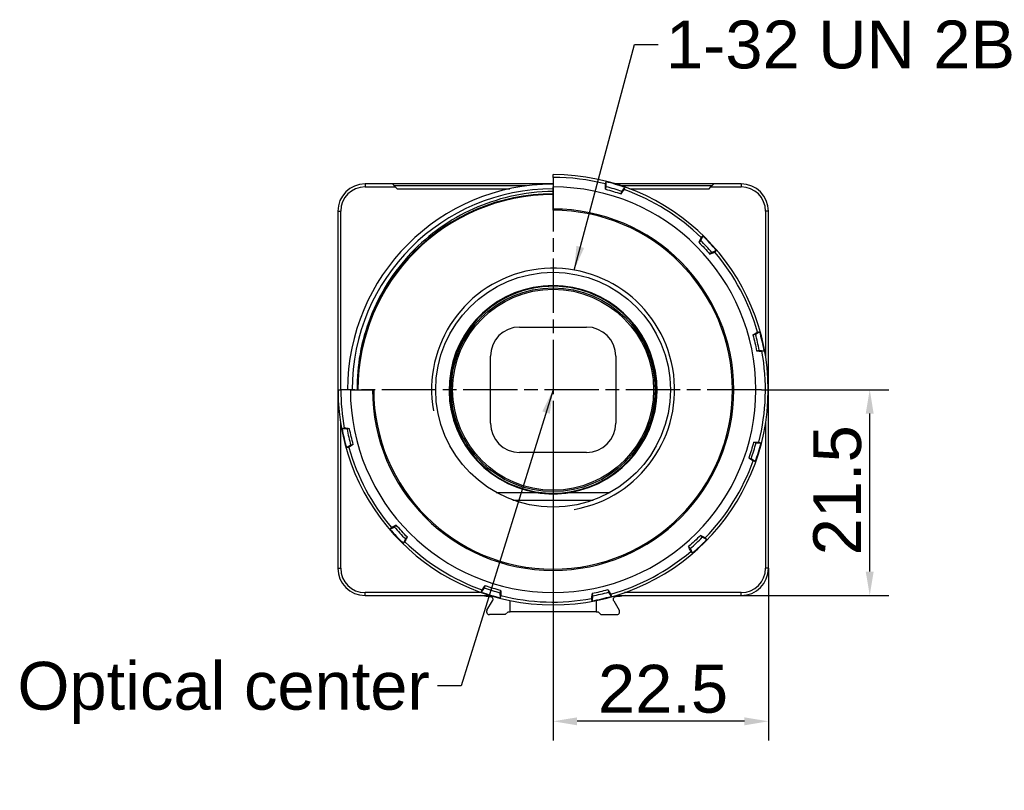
# Model space of a CAD drawing. Header units: millimetres. Extents: x 5 to 336, y 35 to 122.
# Tile 1 of 5: x 5 to 108, y 42 to 122. Entities that reach past the tile are written whole.
import ezdxf

# ---------------------------------------------------------------- set-up
doc = ezdxf.new("R2010")
doc.units = ezdxf.units.MM
doc.linetypes.add('CHAIN', pattern=[0.3543, 0.2362, -0.0295, 0.0591, -0.0295])
for name, color, linetype, lineweight in [('Bemaßungen(DIN)', 7, 'Continuous', 25), ('Gewinde(DIN)', 7, 'Continuous', 25), ('Mittelpunktmarkierung(DIN)', 7, 'Continuous', 25), ('Sichtbare Kanten(DIN)', 7, 'Continuous', 30), ('Sichtbare tangentiale Kanten(DIN)', 7, 'Continuous', 30), ('Symbole(DIN)', 7, 'Continuous', 25)]:
    doc.layers.add(name, color=color, linetype=linetype, lineweight=lineweight)
doc.styles.add('STANDARD-BSI~0', font='arial.ttf')
doc.dimstyles.new('Katalogzeichnungen', dxfattribs={"dimtxt": 5, "dimasz": 2.5, "dimexe": 2, "dimexo": 0, "dimgap": 0.8, "dimtad": 1, "dimrnd": 1e-08, "dimdsep": 46, "dimtxsty": 'STANDARD-BSI~0', "dimcen": 0.09, "dimdle": 10, "dimclrd": 250, "dimclre": 250, "dimclrt": 250, "dimazin": 2, "dimtfac": 1, "dimtmove": 0, "dimatfit": 3, "dimfxl": 1, "dimtolj": 1, "dimtzin": 0, "dimlwd": 25, "dimlwe": 25, "dimarcsym": 0})
doc.dimstyles.new('Katalogzeichnungen$7', dxfattribs={"dimtxt": 5, "dimasz": 2.5, "dimexe": 2, "dimexo": 0, "dimgap": 0.8, "dimtad": 1, "dimrnd": 1e-08, "dimdsep": 46, "dimtxsty": 'STANDARD-BSI~0', "dimcen": 0.09, "dimdle": 10, "dimclrd": 179, "dimclre": 250, "dimclrt": 250, "dimazin": 2, "dimtfac": 1, "dimtmove": 0, "dimatfit": 3, "dimfxl": 1, "dimtolj": 1, "dimtzin": 0, "dimlwd": 25, "dimlwe": 25, "dimarcsym": 0})

# ---------------------------------------------------------------- blocks, each defined once
blk = doc.blocks.new('*D10')
at = {"layer": 'Bemaßungen(DIN)', "color": 250, "linetype": 'Continuous', "lineweight": 25}
for p, q in [((82.88, 83.69), (96.2, 83.69)), ((94.2, 64.69), (94.2, 81.19)), ((80.76, 62.19), (96.2, 62.19))]:
    blk.add_line(p, q, dxfattribs=at)
at = {"layer": 'Bemaßungen(DIN)', "color": 250, "linetype": 'Continuous'}
for points in [[(93.78, 81.19), (94.61, 81.19), (94.2, 83.69)], [(93.78, 64.69), (94.61, 64.69), (94.2, 62.19)]]:
    blk.add_solid(points, dxfattribs=at)
at = {"layer": 'Defpoints', "color": 0, "linetype": 'Continuous'}
for p in [(82.88, 83.69), (94.2, 83.69), (80.76, 62.19)]:
    blk.add_point(p, dxfattribs=at)
at = {"layer": 'Bemaßungen(DIN)', "color": 250, "linetype": 'Continuous', "lineweight": 25, "insert": (88.29, 66.38), "char_height": 5, "attachment_point": 1, "rotation": 90, "style": 'STANDARD-BSI~0'}
blk.add_mtext('\\A1;21.5', dxfattribs=at)
blk = doc.blocks.new('*D11')
at = {"layer": 'Bemaßungen(DIN)', "color": 250, "linetype": 'Continuous', "lineweight": 25}
for p, q in [((61.11, 81.19), (61.11, 47.04)), ((83.61, 65.04), (83.61, 47.04)), ((81.11, 49.04), (63.61, 49.04))]:
    blk.add_line(p, q, dxfattribs=at)
at = {"layer": 'Bemaßungen(DIN)', "color": 250, "linetype": 'Continuous'}
for points in [[(63.61, 49.45), (63.61, 48.62), (61.11, 49.04)], [(81.11, 49.45), (81.11, 48.62), (83.61, 49.04)]]:
    blk.add_solid(points, dxfattribs=at)
at = {"layer": 'Defpoints', "color": 0, "linetype": 'Continuous'}
for p in [(61.11, 81.19), (83.61, 65.04), (61.11, 49.04)]:
    blk.add_point(p, dxfattribs=at)
at = {"layer": 'Bemaßungen(DIN)', "color": 250, "linetype": 'Continuous', "lineweight": 25, "insert": (65.8, 54.94), "char_height": 5, "attachment_point": 1, "style": 'STANDARD-BSI~0'}
blk.add_mtext('\\A1;22.5', dxfattribs=at)

msp = doc.modelspace()

# ---------------------------------------------------------------- linework, layer by layer
at = {"layer": 'Gewinde(DIN)'}
for radius, start, end in [(20.395, 90, 180), (12.7, 280, 190)]:
    msp.add_arc((61.107, 83.687), radius, start, end, dxfattribs=at)
at = {"layer": 'Mittelpunktmarkierung(DIN)', "linetype": 'CHAIN', "ltscale": 23.990969}
for p, q in [((61.107, 105.893), (61.107, 81.187)), ((82.884, 83.687), (38.914, 83.687))]:
    msp.add_line(p, q, dxfattribs=at)
at = {"layer": 'Sichtbare Kanten(DIN)'}
for p, q in [((61.107, 105.876), (61.107, 106.163)), ((44.307, 105.187), (41.457, 105.187)), ((61.107, 105.187), (44.307, 105.187)), ((44.607, 104.887), (44.307, 105.187)), ((58.315, 104.987), (44.507, 104.987)), ((61.107, 105.876), (61.107, 104.877)), ((66.57, 105.193), (66.64, 105.424)), ((66.669, 104.9), (66.64, 105.424)), ((77.907, 105.187), (67.657, 105.187)), ((77.707, 104.987), (68.28, 104.987)), ((77.907, 105.187), (77.607, 104.887)), ((80.757, 105.187), (77.907, 105.187)), ((41.457, 104.887), (44.607, 104.887)), ((44.807, 104.687), (44.607, 104.887)), ((44.807, 104.687), (56.581, 104.687)), ((61.107, 102.569), (61.107, 104.877)), ((66.59, 104.641), (66.669, 104.9)), ((68.216, 104.146), (68.295, 104.406)), ((68.295, 104.406), (68.61, 104.825)), ((68.54, 104.594), (68.61, 104.825)), ((69.116, 104.687), (77.407, 104.687)), ((77.407, 104.687), (77.607, 104.887)), ((77.607, 104.887), (80.757, 104.887)), ((38.607, 102.337), (38.607, 65.037)), ((38.907, 83.687), (38.907, 102.337)), ((61.107, 102.437), (61.107, 102.569)), ((83.307, 102.337), (83.307, 87.196)), ((83.607, 65.037), (83.607, 102.337)), ((76.332, 99.092), (76.53, 99.277)), ((76.53, 99.277), (76.767, 99.745)), ((76.767, 99.745), (76.591, 99.58)), ((77.691, 98.036), (77.493, 97.851)), ((78.174, 98.242), (77.691, 98.036)), ((77.997, 98.077), (78.174, 98.242)), ((57.607, 90.237), (64.607, 90.237)), ((82.259, 89.477), (82.698, 89.763)), ((82.463, 89.709), (82.698, 89.763)), ((51.572, 88.431), (51.572, 88.782)), ((70.208, 89.522), (70.208, 89.217)), ((81.995, 89.416), (82.259, 89.477)), ((82.379, 87.76), (82.643, 87.821)), ((82.643, 87.821), (83.164, 87.758)), ((82.929, 87.704), (83.164, 87.758)), ((54.557, 80.187), (54.557, 87.187)), ((67.657, 87.187), (67.657, 80.187)), ((38.631, 83.687), (38.918, 83.687)), ((39.917, 83.687), (38.918, 83.687)), ((39.917, 83.687), (42.225, 83.687)), ((42.225, 83.687), (42.357, 83.687)), ((38.907, 65.037), (38.907, 80.179)), ((39.284, 79.671), (39.049, 79.616)), ((39.57, 79.553), (39.049, 79.616)), ((39.834, 79.614), (39.57, 79.553)), ((83.307, 80.179), (83.307, 65.037)), ((51.572, 78.592), (51.572, 78.943)), ((82.612, 78.224), (82.844, 78.154)), ((39.955, 77.898), (39.515, 77.611)), ((39.75, 77.666), (39.515, 77.611)), ((40.219, 77.959), (39.955, 77.898)), ((70.208, 78.157), (70.208, 77.853)), ((82.06, 78.204), (82.32, 78.125)), ((82.32, 78.125), (82.844, 78.154)), ((64.607, 77.137), (57.607, 77.137)), ((81.566, 76.578), (81.825, 76.499)), ((81.825, 76.499), (82.245, 76.184)), ((82.014, 76.254), (82.245, 76.184)), ((55.16, 72.957), (59.329, 72.957)), ((56.905, 72.161), (65.308, 72.161)), ((62.884, 72.957), (67.054, 72.957)), ((44.04, 69.133), (44.523, 69.339)), ((44.216, 69.298), (44.04, 69.133)), ((44.523, 69.339), (44.72, 69.524)), ((45.684, 68.097), (45.446, 67.629)), ((45.881, 68.282), (45.684, 68.097)), ((76.511, 68.462), (76.697, 68.264)), ((77.165, 68.027), (76.697, 68.264)), ((77.165, 68.027), (76.999, 68.203)), ((45.446, 67.629), (45.622, 67.795)), ((75.455, 67.103), (75.27, 67.301)), ((75.661, 66.62), (75.455, 67.103)), ((75.661, 66.62), (75.496, 66.797)), ((53.919, 62.969), (53.603, 62.549)), ((53.674, 62.78), (53.603, 62.549)), ((53.998, 63.228), (53.919, 62.969)), ((66.835, 62.799), (66.896, 62.535)), ((53.643, 62.487), (41.457, 62.487)), ((41.457, 62.187), (54.557, 62.187)), ((54.107, 62.087), (53.54, 62.187)), ((54.509, 62.087), (54.107, 62.087)), ((55.624, 62.734), (55.545, 62.474)), ((55.545, 62.474), (55.573, 61.95)), ((55.643, 62.182), (55.573, 61.95)), ((65.178, 61.63), (65.123, 61.865)), ((65.241, 62.151), (65.178, 61.63)), ((65.18, 62.415), (65.241, 62.151)), ((66.896, 62.535), (67.183, 62.096)), ((67.128, 62.331), (67.183, 62.096)), ((67.657, 62.187), (80.757, 62.187)), ((68.107, 62.087), (67.704, 62.087)), ((68.674, 62.187), (68.107, 62.087)), ((80.757, 62.487), (68.571, 62.487)), ((54.192, 60.637), (54.769, 61.637)), ((67.445, 61.637), (68.022, 60.637)), ((56.107, 60.187), (54.451, 60.187)), ((56.107, 60.187), (56.407, 60.487)), ((56.407, 60.487), (56.607, 60.487)), ((65.607, 60.487), (56.607, 60.487)), ((65.607, 60.487), (65.807, 60.487)), ((65.807, 60.487), (66.107, 60.187)), ((66.107, 60.187), (67.762, 60.187))]:
    msp.add_line(p, q, dxfattribs=at)
for radius in [12.268, 10.65, 10.5]:
    msp.add_circle((61.107, 83.687), radius, dxfattribs=at)
for centre, radius, start, end in [((61.107, 83.687), 22.476, 180, 90), ((41.457, 102.337), 2.85, 90, 180), ((61.107, 83.687), 21.482, 90, 180), ((61.107, 83.687), 22.43, 70.45701, 75.71725), ((80.757, 102.337), 2.85, 0, 90), ((41.457, 102.337), 2.55, 90, 180), ((61.107, 83.687), 21, 90, 180), ((61.107, 83.687), 20.468, 90, 180), ((61.107, 83.687), 21.93, 70.86635, 75.30791), ((80.757, 102.337), 2.55, 0, 90), ((61.107, 83.687), 18.881, 180, 90), ((61.107, 83.687), 18.75, 180, 90), ((61.107, 83.687), 21.93, 40.86635, 45.30791), ((61.107, 83.687), 22.43, 40.45701, 45.71725), ((61.107, 83.687), 10.877, 279.40645, 260.59355), ((61.107, 83.687), 10.811, 32.66032, 151.88159), ((57.607, 87.187), 3.05, 90, 180), ((64.607, 87.187), 3.05, 0, 90), ((61.107, 83.687), 22.43, 10.45701, 15.71725), ((61.107, 83.687), 10.798, 152.01503, 207.98497), ((61.107, 83.687), 10.798, 327.45085, 32.54915), ((61.107, 83.687), 21.93, 10.86635, 15.30791), ((61.107, 83.687), 22.43, 190.45701, 195.71725), ((61.107, 83.687), 21.93, 190.86635, 195.30791), ((57.607, 80.187), 3.05, 180, 270), ((64.607, 80.187), 3.05, 270, 0), ((61.107, 83.687), 10.811, 208.11841, 327.33968), ((61.107, 83.687), 21.93, 340.86635, 345.30791), ((61.107, 83.687), 22.43, 340.45701, 345.71725), ((61.107, 83.687), 22.43, 220.45701, 225.71725), ((61.107, 83.687), 21.93, 220.86635, 225.30791), ((61.107, 83.687), 21.93, 310.86635, 315.30791), ((61.107, 83.687), 22.43, 310.45701, 315.71725), ((41.457, 65.037), 2.85, 180, 270), ((41.457, 65.037), 2.55, 180, 270), ((80.757, 65.037), 2.85, 270, 0), ((80.757, 65.037), 2.55, 270, 0), ((61.107, 83.687), 21.93, 250.86635, 255.30791), ((61.107, 83.687), 22.43, 250.45701, 255.71725), ((61.107, 83.687), 22.43, 280.45701, 285.71725), ((61.107, 83.687), 21.93, 280.86635, 285.30791)]:
    msp.add_arc(centre, radius, start, end, dxfattribs=at)
msp.add_ellipse((61.107, 82.859), major_axis=(0, -10.062), ratio=0.9966102, start_param=6.1049728, end_param=6.4613978, dxfattribs=at)
for points, knots in [([(66.59, 104.641), (66.585, 104.734), (66.581, 104.826), (66.575, 104.985), (66.571, 105.069), (66.569, 105.161), (66.569, 105.189), (66.57, 105.193)], [0.504893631, 0.504893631, 0.504893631, 0.504893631, 0.534397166, 0.534397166, 0.571661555, 0.571661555, 0.604679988, 0.604679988, 0.604679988, 0.604679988]), ([(61.107, 104.396), (59.593, 104.385), (58.081, 104.209), (53.979, 103.264), (51.501, 102.155), (47.117, 99.053), (45.25, 97.091), (42.38, 92.568), (41.4, 90.051), (40.713, 86.186), (40.607, 84.937), (40.615, 83.687)], [4.4287945, 4.4287945, 4.4287945, 4.4287945, 4.8851886, 4.8851886, 5.6922032, 5.6922032, 6.497165, 6.497165, 7.300074, 7.300074, 7.675558, 7.675558, 7.675558, 7.675558]), ([(68.216, 104.146), (68.272, 104.221), (68.326, 104.295), (68.42, 104.424), (68.47, 104.492), (68.522, 104.567), (68.538, 104.59), (68.54, 104.594)], [0.50489236, 0.50489236, 0.50489236, 0.50489236, 0.534395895, 0.534395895, 0.571660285, 0.571660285, 0.604678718, 0.604678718, 0.604678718, 0.604678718]), ([(76.591, 99.58), (76.588, 99.577), (76.574, 99.552), (76.53, 99.472), (76.491, 99.398), (76.417, 99.257), (76.375, 99.175), (76.332, 99.092)], [0.003436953, 0.003436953, 0.003436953, 0.003436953, 0.036455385, 0.036455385, 0.073719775, 0.073719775, 0.10322331, 0.10322331, 0.10322331, 0.10322331]), ([(77.493, 97.851), (77.579, 97.888), (77.663, 97.925), (77.809, 97.989), (77.886, 98.023), (77.969, 98.061), (77.994, 98.074), (77.997, 98.077)], [0.504893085, 0.504893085, 0.504893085, 0.504893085, 0.53439662, 0.53439662, 0.57166101, 0.57166101, 0.604679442, 0.604679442, 0.604679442, 0.604679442]), ([(81.995, 89.416), (82.073, 89.466), (82.15, 89.515), (82.285, 89.601), (82.357, 89.646), (82.434, 89.693), (82.459, 89.708), (82.463, 89.709)], [0.504892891, 0.504892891, 0.504892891, 0.504892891, 0.534396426, 0.534396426, 0.571660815, 0.571660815, 0.604679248, 0.604679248, 0.604679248, 0.604679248]), ([(82.379, 87.76), (82.472, 87.749), (82.563, 87.739), (82.722, 87.722), (82.806, 87.713), (82.897, 87.705), (82.925, 87.703), (82.929, 87.704)], [0.50489236, 0.50489236, 0.50489236, 0.50489236, 0.534395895, 0.534395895, 0.571660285, 0.571660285, 0.604678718, 0.604678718, 0.604678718, 0.604678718]), ([(39.834, 79.614), (39.741, 79.625), (39.65, 79.635), (39.492, 79.653), (39.408, 79.661), (39.317, 79.67), (39.288, 79.672), (39.284, 79.671)], [0.50489236, 0.50489236, 0.50489236, 0.50489236, 0.534395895, 0.534395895, 0.571660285, 0.571660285, 0.604678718, 0.604678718, 0.604678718, 0.604678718]), ([(82.06, 78.204), (82.154, 78.209), (82.245, 78.213), (82.404, 78.219), (82.489, 78.223), (82.58, 78.225), (82.609, 78.225), (82.612, 78.224)], [0.50489236, 0.50489236, 0.50489236, 0.50489236, 0.534395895, 0.534395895, 0.571660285, 0.571660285, 0.604678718, 0.604678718, 0.604678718, 0.604678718]), ([(40.219, 77.959), (40.14, 77.909), (40.063, 77.859), (39.928, 77.774), (39.857, 77.729), (39.779, 77.681), (39.754, 77.667), (39.75, 77.666)], [0.50489236, 0.50489236, 0.50489236, 0.50489236, 0.534395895, 0.534395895, 0.571660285, 0.571660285, 0.604678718, 0.604678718, 0.604678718, 0.604678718]), ([(81.566, 76.578), (81.641, 76.522), (81.715, 76.468), (81.843, 76.374), (81.912, 76.324), (81.986, 76.272), (82.01, 76.256), (82.014, 76.254)], [0.50489236, 0.50489236, 0.50489236, 0.50489236, 0.534395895, 0.534395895, 0.571660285, 0.571660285, 0.604678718, 0.604678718, 0.604678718, 0.604678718]), ([(44.72, 69.524), (44.635, 69.487), (44.551, 69.45), (44.405, 69.386), (44.328, 69.351), (44.245, 69.313), (44.219, 69.3), (44.216, 69.298)], [0.50489236, 0.50489236, 0.50489236, 0.50489236, 0.534395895, 0.534395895, 0.571660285, 0.571660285, 0.604678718, 0.604678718, 0.604678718, 0.604678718]), ([(45.622, 67.795), (45.625, 67.797), (45.64, 67.823), (45.684, 67.905), (45.725, 67.981), (45.799, 68.123), (45.84, 68.202), (45.881, 68.282)], [0.003437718, 0.003437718, 0.003437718, 0.003437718, 0.036906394, 0.036906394, 0.074649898, 0.074649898, 0.103235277, 0.103235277, 0.103235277, 0.103235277]), ([(76.999, 68.203), (76.997, 68.206), (76.972, 68.22), (76.892, 68.264), (76.817, 68.303), (76.676, 68.377), (76.594, 68.419), (76.511, 68.462)], [0.003436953, 0.003436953, 0.003436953, 0.003436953, 0.036455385, 0.036455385, 0.073719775, 0.073719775, 0.10322331, 0.10322331, 0.10322331, 0.10322331]), ([(75.496, 66.797), (75.493, 66.8), (75.481, 66.825), (75.443, 66.908), (75.408, 66.985), (75.344, 67.131), (75.307, 67.215), (75.27, 67.301)], [0.003436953, 0.003436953, 0.003436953, 0.003436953, 0.036455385, 0.036455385, 0.073719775, 0.073719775, 0.10322331, 0.10322331, 0.10322331, 0.10322331]), ([(53.998, 63.228), (53.943, 63.155), (53.891, 63.084), (53.796, 62.955), (53.745, 62.885), (53.691, 62.809), (53.675, 62.784), (53.674, 62.78)], [0.504880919, 0.504880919, 0.504880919, 0.504880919, 0.533466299, 0.533466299, 0.571209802, 0.571209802, 0.604678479, 0.604678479, 0.604678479, 0.604678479]), ([(66.835, 62.799), (66.885, 62.721), (66.935, 62.644), (67.02, 62.509), (67.065, 62.437), (67.113, 62.36), (67.127, 62.335), (67.128, 62.331)], [0.504893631, 0.504893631, 0.504893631, 0.504893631, 0.534397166, 0.534397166, 0.571661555, 0.571661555, 0.604679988, 0.604679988, 0.604679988, 0.604679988]), ([(54.509, 62.087), (54.546, 62.087), (54.586, 62.08), (54.664, 62.047), (54.702, 62.022), (54.754, 61.964), (54.774, 61.933), (54.802, 61.863), (54.809, 61.824), (54.809, 61.787), (54.809, 61.747), (54.801, 61.706), (54.78, 61.658), (54.775, 61.647), (54.769, 61.637)], [0.164926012, 0.164926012, 0.164926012, 0.164926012, 0.180012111, 0.180012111, 0.195098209, 0.195098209, 0.206187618, 0.206187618, 0.217277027, 0.217277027, 0.217277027, 0.229230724, 0.229230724, 0.232800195, 0.232800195, 0.232800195, 0.232800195]), ([(55.624, 62.734), (55.628, 62.64), (55.632, 62.549), (55.639, 62.39), (55.642, 62.305), (55.644, 62.214), (55.644, 62.185), (55.643, 62.182)], [0.50489236, 0.50489236, 0.50489236, 0.50489236, 0.534395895, 0.534395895, 0.571660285, 0.571660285, 0.604678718, 0.604678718, 0.604678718, 0.604678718]), ([(65.18, 62.415), (65.169, 62.322), (65.159, 62.231), (65.141, 62.072), (65.133, 61.988), (65.124, 61.897), (65.122, 61.869), (65.123, 61.865)], [0.504893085, 0.504893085, 0.504893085, 0.504893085, 0.53439662, 0.53439662, 0.57166101, 0.57166101, 0.604679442, 0.604679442, 0.604679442, 0.604679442]), ([(67.445, 61.637), (67.439, 61.647), (67.433, 61.658), (67.413, 61.706), (67.404, 61.747), (67.404, 61.787), (67.404, 61.824), (67.412, 61.863), (67.439, 61.933), (67.46, 61.964), (67.512, 62.022), (67.549, 62.047), (67.627, 62.08), (67.668, 62.087), (67.704, 62.087)], [0.201753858, 0.201753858, 0.201753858, 0.201753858, 0.20532333, 0.20532333, 0.217277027, 0.217277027, 0.217277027, 0.228366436, 0.228366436, 0.239455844, 0.239455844, 0.254541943, 0.254541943, 0.269628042, 0.269628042, 0.269628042, 0.269628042]), ([(54.192, 60.637), (54.184, 60.625), (54.178, 60.611), (54.165, 60.58), (54.16, 60.562), (54.153, 60.525), (54.151, 60.506), (54.151, 60.466), (54.154, 60.444), (54.163, 60.403), (54.169, 60.384), (54.193, 60.329), (54.216, 60.298), (54.267, 60.247), (54.301, 60.224), (54.375, 60.195), (54.414, 60.187), (54.451, 60.187)], [0.094063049, 0.094063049, 0.094063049, 0.094063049, 0.098990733, 0.098990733, 0.104703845, 0.104703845, 0.110416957, 0.110416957, 0.116941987, 0.116941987, 0.123467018, 0.123467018, 0.136517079, 0.136517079, 0.15222835, 0.15222835, 0.167939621, 0.167939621, 0.167939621, 0.167939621]), ([(67.762, 60.187), (67.799, 60.187), (67.839, 60.195), (67.912, 60.224), (67.946, 60.247), (67.998, 60.298), (68.02, 60.329), (68.044, 60.384), (68.051, 60.403), (68.06, 60.444), (68.062, 60.466), (68.062, 60.506), (68.06, 60.525), (68.053, 60.562), (68.048, 60.58), (68.036, 60.611), (68.029, 60.625), (68.022, 60.637)], [0.053041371, 0.053041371, 0.053041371, 0.053041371, 0.068752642, 0.068752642, 0.084463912, 0.084463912, 0.097513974, 0.097513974, 0.104039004, 0.104039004, 0.110564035, 0.110564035, 0.116277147, 0.116277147, 0.121990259, 0.121990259, 0.126917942, 0.126917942, 0.126917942, 0.126917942])]:
    msp.add_open_spline(points, degree=3, knots=knots, dxfattribs=at)
for points in [[(66.59, 104.641), (67.138, 104.497), (67.68, 104.332), (68.216, 104.146)], [(76.332, 99.092), (76.735, 98.694), (77.122, 98.28), (77.493, 97.851)], [(81.995, 89.416), (82.144, 88.869), (82.273, 88.317), (82.379, 87.76)], [(40.219, 77.959), (40.069, 78.505), (39.941, 79.057), (39.834, 79.614)], [(82.06, 78.204), (81.917, 77.656), (81.752, 77.114), (81.566, 76.578)], [(45.881, 68.282), (45.479, 68.681), (45.092, 69.095), (44.72, 69.524)], [(76.511, 68.462), (76.113, 68.059), (75.699, 67.672), (75.27, 67.301)], [(53.998, 63.228), (54.533, 63.042), (55.076, 62.877), (55.624, 62.734)], [(65.18, 62.415), (65.737, 62.521), (66.289, 62.65), (66.835, 62.799)]]:
    msp.add_open_spline(points, degree=3, dxfattribs=at)
at = {"layer": 'Sichtbare tangentiale Kanten(DIN)'}
for p, q in [((41.457, 105.187), (41.457, 104.887)), ((80.757, 105.187), (80.757, 104.887)), ((38.607, 102.337), (38.907, 102.337)), ((83.607, 102.337), (83.307, 102.337)), ((38.607, 65.037), (38.907, 65.037)), ((83.607, 65.037), (83.307, 65.037)), ((41.457, 62.187), (41.457, 62.487)), ((80.757, 62.187), (80.757, 62.487)), ((56.607, 60.487), (56.607, 61.667)), ((65.607, 61.667), (65.607, 60.487))]:
    msp.add_line(p, q, dxfattribs=at)
for radius, start, end in [(22.189, 75.74563, 90), (21.189, 180, 90), (22.189, 45.74563, 70.42862), (22.189, 15.74563, 40.42862), (22.189, 345.74563, 10.42862), (22.189, 180, 190.42862), (22.189, 195.74563, 220.42862), (22.189, 315.74563, 340.42862), (22.189, 225.74563, 250.42862), (22.189, 285.74563, 310.42862), (22.189, 255.74563, 280.42862)]:
    msp.add_arc((61.107, 83.687), radius, start, end, dxfattribs=at)

# ---------------------------------------------------------------- texts
at = {"layer": 'Symbole(DIN)', "color": 250, "char_height": 5, "attachment_point": 1, "style": 'STANDARD-BSI~0'}
for s, insert, width in [('{\\fArial|b0|i0;1-32 UN 2B}', (72.902, 122.265), 36.49009), ('{\\fArial|b0|i0;Optical center}', (5.124, 55.252), 43.08689)]:
    msp.add_mtext(s, dxfattribs=dict(at, insert=insert, width=width))

# ---------------------------------------------------------------- dimensions: what is measured, and where the dimension line sits
at = {"layer": 'Bemaßungen(DIN)', "color": 250, "linetype": 'Continuous', "lineweight": 25}
for base, p1, p2, angle, picture, middle in [((94.198, 83.687), (80.757, 62.187), (82.884, 83.687), 90, '*D10', (94.198, 72.937)), ((61.107, 49.037), (83.607, 65.037), (61.107, 81.187), 180, '*D11', (72.357, 49.037))]:
    dim = msp.add_linear_dim(base=base, p1=p1, p2=p2, angle=angle, dimstyle='Katalogzeichnungen', override={"dimgap": 0.8, "dimdec": 2, "dimtol": 0, "dimlim": 0, "dimtp": 0, "dimtm": 0, "dimtdec": 2, "dimtofl": 0, "dimatfit": 1}, dxfattribs=at)
    dim.commit()
    dim.dimension.update_dxf_attribs({"geometry": picture, "text_midpoint": middle, "dimtype": 160})

# ---------------------------------------------------------------- leaders
at = {"layer": 'Symbole(DIN)', "color": 179, "linetype": 'Continuous', "lineweight": 25, "annotation_type": 0, "has_hookline": 1}
for points, hookline_direction, text_width in [([(63.303, 96.196), (69.602, 119.765), (72.102, 119.765)], 0, 35.362), ([(61.107, 83.687), (51.511, 52.752), (49.011, 52.752)], 1, 42.851)]:
    msp.add_leader(points, dimstyle='Katalogzeichnungen$7', override={"dimtad": 0}, dxfattribs=dict(at, hookline_direction=hookline_direction, text_width=text_width))

doc.saveas('drawing.dxf')
